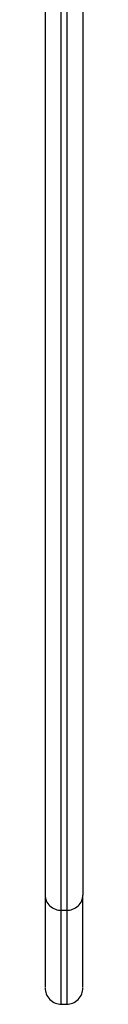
# Paper-space layout '_Inferior' of a CAD drawing. Header units: inches. Extents: x -0.4 to 3.7, y -6.4 to 5.4.
# Tile 1 of 6: x 2.627 to 2.765, y -6.442 to -2.849. Entities that reach past the tile are written whole.
import ezdxf

# ---------------------------------------------------------------- set-up
doc = ezdxf.new("R2010")
doc.units = ezdxf.units.IN
doc.header["$MEASUREMENT"] = 0

psp = doc.layouts.new('_Inferior')

# ---------------------------------------------------------------- linework, layer by layer
at = {"color": 7, "linetype": 'Continuous', "lineweight": 25}
for p, q in [((2.7058, -6.0992), (2.6861, -6.0992)), ((2.6861, -6.4419), (2.7058, -6.4419))]:
    psp.add_line(p, q, dxfattribs=at)
for points, knots in [([(2.6861, -6.0992), (2.6861, -6.0543), (2.6861, -5.9617), (2.6861, -5.7869), (2.6861, -5.5756), (2.6861, -5.3395), (2.6861, -5.084), (2.6861, -4.8144), (2.6861, -4.5106), (2.6861, -4.1711), (2.6861, -3.8173), (2.6861, -3.4547), (2.6861, -3.0886), (2.6861, -2.6986), (2.6861, -2.2861), (2.6861, -1.8532), (2.6861, -1.4027), (2.6861, -0.9379), (2.6861, -0.4628), (2.6861, 0.0182), (2.6861, 0.5005), (2.6861, 0.9789), (2.6861, 1.4485), (2.6861, 1.9044), (2.6861, 2.3419), (2.6861, 2.7569), (2.6861, 3.1456), (2.6861, 3.5051), (2.6861, 3.8332), (2.6861, 4.1284), (2.6861, 4.3899), (2.6861, 4.6177), (2.6861, 4.8123), (2.6861, 4.9746), (2.6861, 5.1146), (2.6861, 5.2273), (2.6861, 5.3097), (2.6861, 5.3548), (2.6861, 5.3725), (2.6861, 5.3683), (2.6861, 5.3679)], [0, 0, 0, 0, 0.02304, 0.047562, 0.07365, 0.101381, 0.124799, 0.149341, 0.175031, 0.201877, 0.22988, 0.25409, 0.279076, 0.304812, 0.331261, 0.358379, 0.38611, 0.41439, 0.443143, 0.472287, 0.501731, 0.531378, 0.561129, 0.590879, 0.620526, 0.64997, 0.679114, 0.707867, 0.736147, 0.763878, 0.790996, 0.817445, 0.843181, 0.868167, 0.892377, 0.92038, 0.947226, 0.972916, 0.997458, 1, 1, 1, 1]), ([(2.7058, 5.3679), (2.7058, 5.3683), (2.7058, 5.3725), (2.7058, 5.3548), (2.7058, 5.3097), (2.7058, 5.2273), (2.7058, 5.1146), (2.7058, 4.9746), (2.7058, 4.8123), (2.7058, 4.6177), (2.7058, 4.3899), (2.7058, 4.1284), (2.7058, 3.8332), (2.7058, 3.5051), (2.7058, 3.1456), (2.7058, 2.7569), (2.7058, 2.3419), (2.7058, 1.9044), (2.7058, 1.4485), (2.7058, 0.9789), (2.7058, 0.5005), (2.7058, 0.0182), (2.7058, -0.4628), (2.7058, -0.9379), (2.7058, -1.4027), (2.7058, -1.8532), (2.7058, -2.2861), (2.7058, -2.6986), (2.7058, -3.0886), (2.7058, -3.4547), (2.7058, -3.8173), (2.7058, -4.1711), (2.7058, -4.5106), (2.7058, -4.8144), (2.7058, -5.084), (2.7058, -5.3395), (2.7058, -5.5756), (2.7058, -5.7869), (2.7058, -5.9617), (2.7058, -6.0543), (2.7058, -6.0992)], [0, 0, 0, 0, 0.002542, 0.027084, 0.052774, 0.07962, 0.107623, 0.131833, 0.156819, 0.182555, 0.209004, 0.236122, 0.263853, 0.292133, 0.320886, 0.35003, 0.379474, 0.409121, 0.438871, 0.468622, 0.498269, 0.527713, 0.556857, 0.58561, 0.61389, 0.641621, 0.668739, 0.695188, 0.720924, 0.74591, 0.77012, 0.798123, 0.824969, 0.850659, 0.875201, 0.898619, 0.92635, 0.952438, 0.97696, 1, 1, 1, 1]), ([(2.627, 5.3061), (2.627, 5.3078), (2.627, 5.3139), (2.627, 5.2965), (2.627, 5.2511), (2.627, 5.1697), (2.627, 5.0581), (2.627, 4.9195), (2.627, 4.7588), (2.627, 4.5662), (2.627, 4.3407), (2.627, 4.0818), (2.627, 3.7895), (2.627, 3.4647), (2.627, 3.1087), (2.627, 2.7239), (2.627, 2.3131), (2.627, 1.88), (2.627, 1.4287), (2.627, 0.9638), (2.627, 0.4901), (2.627, 0.0127), (2.627, -0.4636), (2.627, -0.9339), (2.627, -1.394), (2.627, -1.84), (2.627, -2.2686), (2.627, -2.677), (2.627, -3.0631), (2.627, -3.4255), (2.627, -3.7845), (2.627, -4.1348), (2.627, -4.4708), (2.627, -4.7716), (2.627, -5.0385), (2.627, -5.2914), (2.627, -5.5252), (2.627, -5.7344), (2.627, -5.9074), (2.627, -5.9991), (2.627, -6.0435)], [0, 0, 0, 0, 0.008855, 0.033243, 0.058769, 0.085446, 0.113271, 0.137329, 0.162157, 0.187729, 0.214011, 0.240957, 0.268513, 0.296614, 0.325185, 0.354144, 0.383402, 0.412862, 0.442423, 0.471985, 0.501445, 0.530702, 0.559662, 0.588233, 0.616334, 0.643889, 0.670836, 0.697118, 0.72269, 0.747518, 0.771575, 0.799401, 0.826077, 0.851604, 0.875991, 0.899261, 0.926817, 0.952739, 0.977106, 1, 1, 1, 1]), ([(2.7648, 5.3061), (2.7648, 5.3078), (2.7648, 5.3139), (2.7648, 5.2965), (2.7648, 5.2511), (2.7648, 5.1697), (2.7648, 5.0581), (2.7648, 4.9195), (2.7648, 4.7588), (2.7648, 4.5662), (2.7648, 4.3407), (2.7648, 4.0818), (2.7648, 3.7895), (2.7648, 3.4647), (2.7648, 3.1087), (2.7648, 2.7239), (2.7648, 2.3131), (2.7648, 1.88), (2.7648, 1.4287), (2.7648, 0.9638), (2.7648, 0.4901), (2.7648, 0.0127), (2.7648, -0.4636), (2.7648, -0.9339), (2.7648, -1.394), (2.7648, -1.84), (2.7648, -2.2686), (2.7648, -2.677), (2.7648, -3.0631), (2.7648, -3.4255), (2.7648, -3.7845), (2.7648, -4.1348), (2.7648, -4.4708), (2.7648, -4.7716), (2.7648, -5.0385), (2.7648, -5.2914), (2.7648, -5.5252), (2.7648, -5.7344), (2.7648, -5.9074), (2.7648, -5.9991), (2.7648, -6.0435)], [0, 0, 0, 0, 0.008855, 0.033243, 0.058769, 0.085446, 0.113271, 0.137329, 0.162157, 0.187729, 0.214011, 0.240957, 0.268513, 0.296614, 0.325185, 0.354144, 0.383402, 0.412862, 0.442423, 0.471985, 0.501445, 0.530702, 0.559662, 0.588233, 0.616334, 0.643889, 0.670836, 0.697118, 0.72269, 0.747518, 0.771575, 0.799401, 0.826077, 0.851604, 0.875991, 0.899261, 0.926817, 0.952739, 0.977106, 1, 1, 1, 1]), ([(2.627, -6.0435), (2.627, -6.0501), (2.6283, -6.0572), (2.6341, -6.0709), (2.6386, -6.0774), (2.6501, -6.0883), (2.6571, -6.0925), (2.6716, -6.098), (2.6791, -6.0992), (2.6861, -6.0992)], [0, 0, 0, 0, 0.25, 0.25, 0.5, 0.5, 0.75, 0.75, 1, 1, 1, 1]), ([(2.627, -6.0435), (2.627, -6.0835), (2.627, -6.166), (2.627, -6.2618), (2.627, -6.3347), (2.627, -6.3742), (2.627, -6.3778), (2.627, -6.379)], [0, 0, 0, 0, 0.198817, 0.4104188, 0.6355301, 0.8748267, 1, 1, 1, 1]), ([(2.7058, -6.0992), (2.7127, -6.0992), (2.7202, -6.098), (2.7348, -6.0925), (2.7418, -6.0883), (2.7533, -6.0774), (2.7578, -6.0709), (2.7636, -6.0572), (2.7648, -6.0501), (2.7648, -6.0435)], [0, 0, 0, 0, 0.25, 0.25, 0.5, 0.5, 0.75, 0.75, 1, 1, 1, 1]), ([(2.7648, -6.379), (2.7648, -6.3778), (2.7648, -6.3742), (2.7648, -6.3347), (2.7648, -6.2618), (2.7648, -6.166), (2.7648, -6.0835), (2.7648, -6.0435)], [0, 0, 0, 0, 0.1251733, 0.3644699, 0.5895812, 0.801183, 1, 1, 1, 1]), ([(2.6861, -6.4407), (2.6861, -6.4392), (2.6861, -6.4357), (2.6861, -6.3936), (2.6861, -6.3195), (2.6861, -6.2229), (2.6861, -6.1395), (2.6861, -6.0992)], [0, 0, 0, 0, 0.1711285, 0.3978547, 0.6111408, 0.811627, 1, 1, 1, 1]), ([(2.7058, -6.0992), (2.7058, -6.1395), (2.7058, -6.2229), (2.7058, -6.3195), (2.7058, -6.3936), (2.7058, -6.4357), (2.7058, -6.4392), (2.7058, -6.4407)], [0, 0, 0, 0, 0.188373, 0.388859, 0.602145, 0.828871, 1, 1, 1, 1]), ([(2.627, -6.3819), (2.6278, -6.3894), (2.6294, -6.4047), (2.6432, -6.4256), (2.6638, -6.4396), (2.6787, -6.4412), (2.6861, -6.4419)], [0, 0, 0, 0, 0.244384, 0.498334, 0.753118, 1, 1, 1, 1]), ([(2.7058, -6.4419), (2.7131, -6.4412), (2.7281, -6.4396), (2.7486, -6.4256), (2.7625, -6.4047), (2.7641, -6.3894), (2.7648, -6.3819)], [0, 0, 0, 0, 0.246882, 0.501666, 0.755616, 1, 1, 1, 1])]:
    psp.add_open_spline(points, degree=3, knots=knots, dxfattribs=at)

doc.saveas('drawing.dxf')
